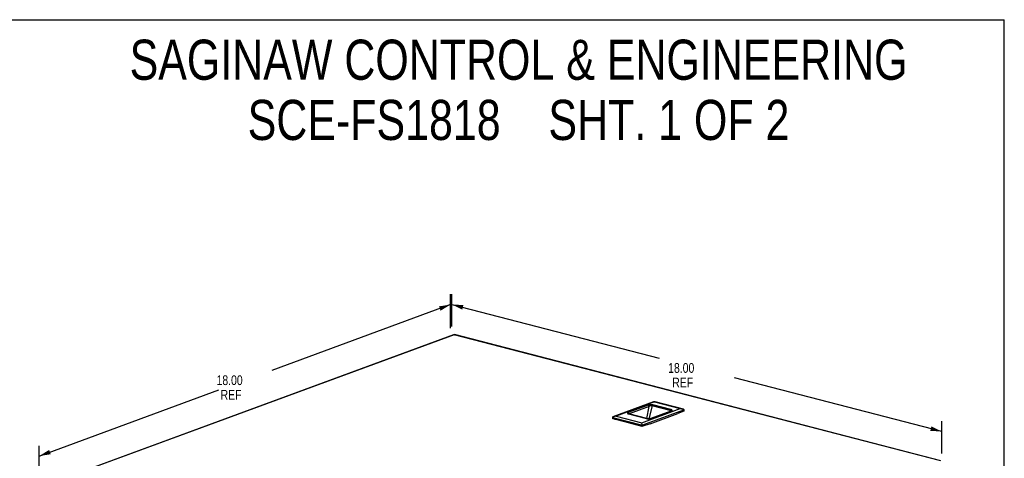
# Model space of a CAD drawing. Header units: inches. Extents: x 0 to 54.8, y 0 to 35.5.
# Tile 10 of 10: x 27.1 to 54.8, y 23.1 to 35.5. Entities that reach past the tile are written whole.
import ezdxf

# ---------------------------------------------------------------- set-up
doc = ezdxf.new("R2010")
doc.units = ezdxf.units.IN
doc.header["$LTSCALE"] = 3.016129
doc.header["$MEASUREMENT"] = 0
doc.layers.get('0').update_dxf_attribs({"linetype": 'CONTINUOUS'})
doc.layers.add('DIMENSIONS', color=7, linetype='CONTINUOUS')
doc.styles.get("Standard").update_dxf_attribs({"font": 'txt', "width": 0.8})
doc.dimstyles.new('DIMSTYLE_1', dxfattribs={"dimtxt": 0.274194, "dimasz": 0.322581, "dimexe": 0.09, "dimexo": 0.07, "dimgap": 0.0425, "dimtad": 0, "dimtih": 1, "dimtoh": 1, "dimzin": 4, "dimdsep": 46, "dimtxsty": 'Standard', "dimblk": '_FILLED', "dimblk1": '_FILLED', "dimblk2": '_FILLED', "dimcen": 0.09, "dimadec": 0, "dimazin": 0, "dimtfac": 1, "dimtofl": 0, "dimtmove": 0, "dimatfit": 3, "dimldrblk": '_FILLED', "dimfxl": 0, "dimtolj": 1, "dimtzin": 4, "dimarcsym": 0})

# ---------------------------------------------------------------- blocks, each defined once
blk = doc.blocks.new('_FILLED')
at = {"color": 0, "linetype": 'ByBlock'}
blk.add_solid([(0, 0), (-1, 0.2), (-1, -0.2)], dxfattribs=at)
blk = doc.blocks.new('*D1')
at = {"layer": 'DIMENSIONS', "color": 2, "linetype": 'Continuous'}
for p, q in [((39.263, 26.807), (39.263, 27.758)), ((39.263, 27.468), (34.233, 25.615)), ((27.693, 23.207), (32.744, 25.067)), ((27.693, 22.546), (27.693, 23.497))]:
    blk.add_line(p, q, dxfattribs=at)
at = {"layer": 'DIMENSIONS', "color": 2, "linetype": 'Continuous', "xscale": 0.3225806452, "yscale": 0.3225806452, "zscale": 0.3225806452}
for p, rotation in [((39.263, 27.468), 20.2173453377), ((27.693, 23.207), 200.2173453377)]:
    blk.add_blockref('_FILLED', p, dxfattribs=dict(at, rotation=rotation))
at = {"layer": 'DIMENSIONS', "color": 2, "linetype": 'Continuous', "insert": (33.049, 25.478), "char_height": 0.2742, "width": 1.09677, "attachment_point": 2, "line_spacing_factor": 0.9}
blk.add_mtext('18.00\\P REF', dxfattribs=at)
blk = doc.blocks.new('*D2')
at = {"layer": 'DIMENSIONS', "color": 2, "linetype": 'Continuous'}
for p, q in [((39.296, 26.851), (39.296, 27.763)), ((39.296, 27.472), (45.133, 25.959)), ((53.085, 23.897), (47.248, 25.41)), ((53.085, 23.275), (53.085, 24.187))]:
    blk.add_line(p, q, dxfattribs=at)
at = {"layer": 'DIMENSIONS', "color": 2, "linetype": 'Continuous', "xscale": 0.3225806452, "yscale": 0.3225806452, "zscale": 0.3225806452}
for p, rotation in [((39.296, 27.472), 165.4635699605), ((53.085, 23.897), 345.4635699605)]:
    blk.add_blockref('_FILLED', p, dxfattribs=dict(at, rotation=rotation))
at = {"layer": 'DIMENSIONS', "color": 2, "linetype": 'Continuous', "insert": (45.752, 25.822), "char_height": 0.2742, "width": 1.09677, "attachment_point": 2, "line_spacing_factor": 0.9}
blk.add_mtext('18.00\\P REF', dxfattribs=at)

msp = doc.modelspace()

# ---------------------------------------------------------------- linework, layer by layer
at = {"color": 7, "linetype": 'Continuous'}
for p, q in [((0, 35.484), (54.839, 35.484)), ((54.839, 0), (54.839, 35.484)), ((44.972, 24.728), (43.827, 24.307)), ((45.002, 24.728), (43.923, 24.331)), ((44.993, 24.735), (45.002, 24.728)), ((45.002, 24.728), (45.725, 24.541)), ((45.817, 24.522), (45.015, 24.73)), ((44.823, 24.639), (44.263, 24.433)), ((44.268, 24.392), (44.27, 24.391)), ((44.27, 24.391), (44.779, 24.259)), ((44.787, 24.259), (44.278, 24.392)), ((44.287, 24.398), (44.285, 24.39)), ((44.847, 24.604), (44.287, 24.398)), ((44.646, 24.144), (45.725, 24.541)), ((44.676, 24.087), (45.821, 24.508)), ((44.785, 24.26), (44.847, 24.604)), ((44.937, 24.618), (44.838, 24.254)), ((44.876, 24.114), (45.66, 24.403)), ((45.46, 24.47), (44.9, 24.263)), ((44.911, 24.264), (45.471, 24.47)), ((45.444, 24.487), (44.937, 24.618)), ((45.463, 24.512), (44.955, 24.644)), ((45.44, 24.462), (45.444, 24.487)), ((45.46, 24.47), (45.46, 24.47)), ((45.821, 24.471), (45.66, 24.403)), ((45.725, 24.541), (45.828, 24.518)), ((45.821, 24.508), (45.821, 24.471)), ((45.828, 24.518), (45.828, 24.517)), ((45.828, 24.478), (45.828, 24.517)), ((45.828, 24.517), (45.828, 24.516)), ((43.923, 24.331), (43.82, 24.303)), ((43.82, 24.303), (43.82, 24.264)), ((43.82, 24.303), (43.82, 24.301)), ((43.82, 24.301), (43.821, 24.299)), ((43.831, 24.257), (43.831, 24.293)), ((43.831, 24.293), (44.633, 24.085)), ((44.633, 24.049), (43.831, 24.257)), ((43.923, 24.331), (44.646, 24.144)), ((43.961, 24.222), (43.963, 24.223)), ((44.074, 24.194), (44.074, 24.193)), ((44.258, 24.145), (44.26, 24.146)), ((44.655, 24.086), (44.646, 24.144)), ((44.876, 24.114), (44.676, 24.049)), ((44.779, 24.259), (44.781, 24.258)), ((44.787, 24.259), (44.787, 24.259)), ((44.9, 24.263), (44.9, 24.263)), ((44.633, 24.085), (44.633, 24.049)), ((44.676, 24.049), (44.676, 24.087))]:
    msp.add_line(p, q, dxfattribs=at)
at = {"color": 3, "linetype": 'Continuous'}
for p, q in [((39.345, 26.619), (29.059, 22.831)), ((39.369, 26.617), (29.092, 22.833)), ((53.012, 23.08), (39.369, 26.617)), ((43.888, 24.241), (43.89, 24.242)), ((44.655, 24.042), (43.888, 24.241)), ((44.669, 24.048), (44.655, 24.042))]:
    msp.add_line(p, q, dxfattribs=at)
for points in [[(39.369, 26.617), (39.367, 26.618), (39.366, 26.618), (39.365, 26.619), (39.364, 26.619), (39.362, 26.62), (39.361, 26.62), (39.36, 26.62), (39.359, 26.621), (39.357, 26.621), (39.356, 26.621), (39.355, 26.621), (39.354, 26.621), (39.353, 26.621), (39.351, 26.621), (39.35, 26.621), (39.349, 26.621), (39.348, 26.62), (39.347, 26.62), (39.346, 26.62), (39.345, 26.619)], [(39.369, 26.617), (39.369, 26.618), (39.369, 26.619), (39.37, 26.62), (39.37, 26.62), (39.37, 26.621), (39.371, 26.621), (39.371, 26.622), (39.372, 26.622), (39.372, 26.623), (39.372, 26.623), (39.372, 26.623), (39.373, 26.623), (39.373, 26.624), (39.373, 26.624), (39.374, 26.624), (39.374, 26.624)], [(53.055, 23.076), (39.374, 26.624)]]:
    msp.add_lwpolyline(points, dxfattribs=at)
at = {"color": 7, "linetype": 'Continuous'}
for points in [[(44.955, 24.644), (44.953, 24.644), (44.951, 24.645), (44.949, 24.645), (44.947, 24.646), (44.945, 24.646), (44.942, 24.646), (44.94, 24.647), (44.938, 24.647), (44.935, 24.648), (44.933, 24.648), (44.931, 24.648), (44.928, 24.648), (44.926, 24.649), (44.923, 24.649), (44.921, 24.649), (44.918, 24.649), (44.916, 24.649), (44.913, 24.65), (44.911, 24.65), (44.908, 24.65), (44.906, 24.65), (44.903, 24.65), (44.9, 24.65), (44.898, 24.65), (44.895, 24.65), (44.893, 24.65), (44.89, 24.65), (44.888, 24.65), (44.885, 24.65), (44.882, 24.65), (44.879, 24.649), (44.876, 24.649), (44.874, 24.649), (44.871, 24.649), (44.868, 24.648), (44.865, 24.648), (44.863, 24.648), (44.86, 24.648), (44.857, 24.647), (44.855, 24.647), (44.852, 24.646), (44.85, 24.646), (44.847, 24.645), (44.845, 24.645), (44.843, 24.644), (44.84, 24.644), (44.838, 24.643), (44.836, 24.643), (44.834, 24.642), (44.831, 24.642), (44.829, 24.641), (44.827, 24.64), (44.825, 24.64), (44.823, 24.639)], [(44.993, 24.735), (44.989, 24.734), (44.985, 24.733), (44.981, 24.732), (44.977, 24.73), (44.974, 24.729), (44.972, 24.728)], [(45.015, 24.73), (45.012, 24.73), (45.009, 24.731), (45.005, 24.732), (45.001, 24.733), (44.997, 24.734), (44.993, 24.735)], [(44.263, 24.433), (44.261, 24.432), (44.259, 24.431), (44.258, 24.431), (44.256, 24.43), (44.254, 24.429), (44.253, 24.428), (44.252, 24.428), (44.25, 24.427), (44.249, 24.426), (44.248, 24.425), (44.246, 24.424), (44.245, 24.423), (44.244, 24.423), (44.244, 24.422), (44.243, 24.421), (44.242, 24.421), (44.242, 24.42), (44.241, 24.419), (44.241, 24.418), (44.24, 24.418), (44.24, 24.417), (44.239, 24.416), (44.239, 24.415), (44.239, 24.414), (44.239, 24.413), (44.238, 24.412), (44.239, 24.412), (44.239, 24.411), (44.239, 24.41), (44.239, 24.409), (44.239, 24.408), (44.24, 24.407), (44.24, 24.407), (44.241, 24.406), (44.241, 24.405), (44.242, 24.404), (44.243, 24.404), (44.244, 24.403), (44.245, 24.402), (44.245, 24.401), (44.246, 24.401), (44.248, 24.4), (44.249, 24.399), (44.25, 24.398), (44.251, 24.398), (44.253, 24.397), (44.254, 24.396), (44.256, 24.396), (44.257, 24.395), (44.259, 24.394), (44.261, 24.394), (44.262, 24.393), (44.264, 24.393), (44.266, 24.392), (44.268, 24.392)], [(44.287, 24.398), (44.287, 24.4), (44.286, 24.403), (44.286, 24.406), (44.285, 24.41), (44.284, 24.413), (44.282, 24.415), (44.281, 24.418), (44.279, 24.42), (44.278, 24.423), (44.276, 24.425), (44.274, 24.427), (44.272, 24.428), (44.269, 24.43), (44.266, 24.431), (44.264, 24.432), (44.263, 24.433)], [(44.272, 24.393), (44.269, 24.394), (44.267, 24.395), (44.265, 24.396), (44.265, 24.396)], [(44.278, 24.392), (44.277, 24.392), (44.275, 24.392), (44.273, 24.392), (44.271, 24.391), (44.27, 24.391)], [(44.278, 24.392), (44.276, 24.392), (44.272, 24.393)], [(44.287, 24.398), (44.285, 24.397), (44.284, 24.396), (44.282, 24.395), (44.281, 24.394), (44.279, 24.393), (44.278, 24.391), (44.278, 24.391)], [(44.847, 24.604), (44.847, 24.606), (44.847, 24.609), (44.846, 24.612), (44.845, 24.616), (44.844, 24.619), (44.843, 24.622), (44.842, 24.624), (44.84, 24.627), (44.838, 24.629), (44.836, 24.631), (44.834, 24.633), (44.832, 24.635), (44.829, 24.637), (44.827, 24.638), (44.825, 24.639), (44.823, 24.639)], [(44.937, 24.618), (44.935, 24.619), (44.933, 24.619), (44.932, 24.619), (44.93, 24.62), (44.928, 24.62), (44.926, 24.62), (44.924, 24.62), (44.922, 24.62), (44.92, 24.621), (44.918, 24.621), (44.916, 24.621), (44.914, 24.621), (44.912, 24.621), (44.91, 24.621), (44.908, 24.621), (44.906, 24.62), (44.904, 24.62), (44.902, 24.62), (44.9, 24.62), (44.898, 24.62), (44.895, 24.619), (44.893, 24.619), (44.891, 24.619), (44.889, 24.618), (44.887, 24.618), (44.884, 24.618), (44.882, 24.617), (44.879, 24.617), (44.877, 24.616), (44.875, 24.615), (44.873, 24.615), (44.87, 24.614), (44.868, 24.613), (44.866, 24.613), (44.864, 24.612), (44.862, 24.611), (44.86, 24.61), (44.858, 24.61), (44.856, 24.609), (44.854, 24.608), (44.852, 24.607), (44.851, 24.606), (44.849, 24.605), (44.847, 24.604)], [(44.937, 24.618), (44.937, 24.62), (44.938, 24.623), (44.939, 24.626), (44.941, 24.629), (44.942, 24.632), (44.944, 24.635), (44.946, 24.637), (44.948, 24.639), (44.95, 24.641), (44.952, 24.642), (44.954, 24.643), (44.955, 24.644)], [(45.444, 24.487), (45.445, 24.489), (45.445, 24.491), (45.447, 24.494), (45.448, 24.498), (45.45, 24.501), (45.451, 24.503), (45.453, 24.505), (45.455, 24.507), (45.458, 24.509), (45.46, 24.511), (45.461, 24.512), (45.463, 24.512)], [(45.462, 24.475), (45.461, 24.476), (45.46, 24.477), (45.46, 24.478), (45.459, 24.479), (45.458, 24.48), (45.457, 24.48), (45.456, 24.481), (45.455, 24.482), (45.453, 24.483), (45.452, 24.483), (45.451, 24.484), (45.449, 24.485), (45.448, 24.485), (45.446, 24.486), (45.444, 24.487)], [(45.468, 24.473), (45.468, 24.474), (45.468, 24.474), (45.468, 24.473), (45.467, 24.472), (45.464, 24.471), (45.462, 24.47), (45.46, 24.47)], [(45.471, 24.47), (45.47, 24.47), (45.469, 24.471), (45.467, 24.471), (45.466, 24.471), (45.465, 24.471), (45.463, 24.471), (45.462, 24.47), (45.461, 24.47), (45.46, 24.47)], [(45.464, 24.471), (45.463, 24.472), (45.463, 24.473), (45.463, 24.474), (45.462, 24.475), (45.462, 24.475)], [(45.471, 24.47), (45.473, 24.471), (45.475, 24.472), (45.476, 24.472), (45.478, 24.473), (45.479, 24.474), (45.481, 24.474), (45.482, 24.475), (45.484, 24.476), (45.485, 24.477), (45.486, 24.478), (45.487, 24.479), (45.488, 24.479), (45.489, 24.48), (45.49, 24.481), (45.491, 24.482), (45.492, 24.483), (45.492, 24.484), (45.493, 24.484), (45.494, 24.485), (45.494, 24.486), (45.494, 24.487), (45.495, 24.488), (45.495, 24.489), (45.495, 24.49), (45.495, 24.491), (45.495, 24.492), (45.495, 24.492), (45.494, 24.493), (45.494, 24.494), (45.494, 24.495), (45.493, 24.496), (45.492, 24.497), (45.492, 24.498), (45.491, 24.498), (45.49, 24.499), (45.489, 24.5), (45.488, 24.501), (45.487, 24.502), (45.486, 24.503), (45.485, 24.503), (45.484, 24.504), (45.482, 24.505), (45.481, 24.506), (45.48, 24.506), (45.478, 24.507), (45.477, 24.507), (45.475, 24.508), (45.473, 24.509), (45.472, 24.509), (45.47, 24.51), (45.468, 24.511), (45.466, 24.511), (45.465, 24.512), (45.463, 24.512)], [(45.826, 24.519), (45.825, 24.52), (45.823, 24.52), (45.82, 24.521), (45.817, 24.522)], [(45.828, 24.516), (45.828, 24.514), (45.827, 24.512), (45.825, 24.511), (45.823, 24.509), (45.821, 24.508)], [(45.828, 24.478), (45.828, 24.477), (45.828, 24.475), (45.826, 24.474), (45.824, 24.472), (45.821, 24.471)], [(45.828, 24.518), (45.828, 24.519), (45.826, 24.519)], [(43.827, 24.307), (43.824, 24.306), (43.823, 24.305), (43.821, 24.304), (43.82, 24.304), (43.82, 24.303), (43.82, 24.303)], [(43.831, 24.257), (43.827, 24.258), (43.824, 24.259), (43.822, 24.261), (43.821, 24.262), (43.82, 24.263), (43.82, 24.264)], [(43.821, 24.299), (43.823, 24.297), (43.825, 24.296), (43.828, 24.294), (43.831, 24.293)], [(44.787, 24.259), (44.786, 24.26), (44.784, 24.26), (44.782, 24.26), (44.781, 24.259), (44.779, 24.259)], [(44.781, 24.258), (44.784, 24.258), (44.786, 24.257), (44.788, 24.257)], [(44.9, 24.263), (44.898, 24.263), (44.892, 24.261), (44.886, 24.259), (44.878, 24.258), (44.87, 24.256), (44.862, 24.255), (44.853, 24.255), (44.844, 24.254), (44.835, 24.254), (44.826, 24.254), (44.818, 24.255), (44.81, 24.255), (44.802, 24.256), (44.795, 24.258), (44.789, 24.259), (44.787, 24.259)], [(44.788, 24.257), (44.79, 24.257), (44.792, 24.256)], [(44.792, 24.256), (44.794, 24.256), (44.797, 24.255), (44.799, 24.255), (44.801, 24.255), (44.804, 24.254), (44.806, 24.254), (44.808, 24.254), (44.811, 24.254), (44.813, 24.253), (44.816, 24.253), (44.818, 24.253), (44.821, 24.253), (44.823, 24.253), (44.826, 24.253), (44.828, 24.253), (44.831, 24.253), (44.834, 24.253), (44.836, 24.253), (44.839, 24.253), (44.841, 24.253), (44.844, 24.253), (44.846, 24.253), (44.849, 24.253), (44.852, 24.253), (44.854, 24.253), (44.857, 24.253), (44.86, 24.254), (44.863, 24.254), (44.865, 24.254), (44.868, 24.254), (44.871, 24.255), (44.873, 24.255), (44.876, 24.255), (44.878, 24.256), (44.881, 24.256), (44.883, 24.257), (44.885, 24.257), (44.887, 24.257), (44.889, 24.258), (44.891, 24.258), (44.893, 24.259), (44.894, 24.259)], [(44.894, 24.259), (44.896, 24.259), (44.899, 24.26), (44.901, 24.261), (44.903, 24.261), (44.905, 24.262), (44.907, 24.262), (44.909, 24.263), (44.911, 24.264)], [(44.9, 24.263), (44.9, 24.264), (44.903, 24.264), (44.905, 24.264), (44.908, 24.264), (44.911, 24.264)], [(44.633, 24.085), (44.636, 24.085), (44.639, 24.084), (44.643, 24.084), (44.647, 24.085), (44.651, 24.085), (44.655, 24.086)], [(44.676, 24.049), (44.673, 24.049), (44.669, 24.048), (44.665, 24.047), (44.66, 24.047), (44.655, 24.047), (44.65, 24.047), (44.646, 24.047), (44.641, 24.048), (44.637, 24.048), (44.633, 24.049)], [(44.655, 24.086), (44.659, 24.086), (44.663, 24.085), (44.667, 24.085), (44.671, 24.085), (44.674, 24.086), (44.676, 24.087)]]:
    msp.add_lwpolyline(points, dxfattribs=at)

# ---------------------------------------------------------------- texts
at = {"layer": 'DIMENSIONS', "color": 2, "linetype": 'Continuous', "insert": (41.175, 34.922), "char_height": 1.12903, "width": 26.19355, "attachment_point": 2, "line_spacing_factor": 0.9}
msp.add_mtext('SAGINAW CONTROL & ENGINEERING\\PSCE-FS1818    SHT. 1 OF 2', dxfattribs=at)

# ---------------------------------------------------------------- dimensions: what is measured, and where the dimension line sits
at = {"layer": 'DIMENSIONS', "color": 2, "linetype": 'Continuous'}
for base, p1, p2, angle, picture, middle in [((39.263, 27.468), (27.693, 22.476), (39.263, 26.737), 20.2173, '*D1', (33.488, 25.341)), ((39.2958, 27.4722), (53.0846, 23.2055), (39.2958, 26.7809), 165.4636, '*D2', (46.1902, 25.6845))]:
    dim = msp.add_linear_dim(base=base, p1=p1, p2=p2, angle=angle, text='<> REF', dimstyle='DIMSTYLE_1', dxfattribs=at)
    dim.commit()
    dim.dimension.update_dxf_attribs({"geometry": picture, "text_midpoint": middle, "dimtype": 160})

doc.saveas('drawing.dxf')
